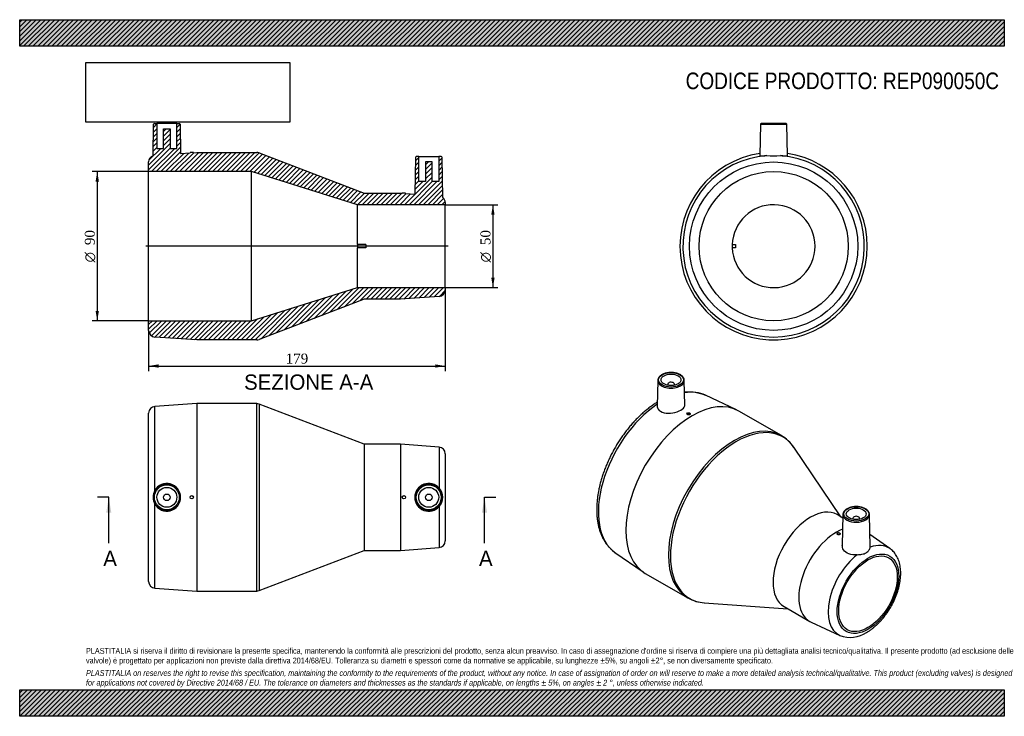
# Model space of a CAD drawing. Header units: millimetres. Extents: x 0 to 594, y 0 to 420.
import ezdxf
from ezdxf.enums import TextEntityAlignment as Align
from ezdxf.lldxf.tags import DXFTag

# ---------------------------------------------------------------- set-up
doc = ezdxf.new("R2010")
doc.units = ezdxf.units.MM
doc.header["$LTSCALE"] = 2
for name, color, linetype in [('Default', 7, 'Continuous'), ('DV4_Default', 7, 'Continuous'), ('REP090050C', 7, 'Continuous')]:
    doc.layers.add(name, color=color, linetype=linetype)
doc.styles.add('SEACAD_Solid_Edge_ANSI', font='seans.ttf')
doc.styles.add('SEACAD_Solid_Edge_ANSI1_Symbols', font='semeca1.ttf')
doc.styles.add('SEACAD_Times_New_Roman', font='times.ttf')
tags = doc.linetypes.add('CENTER2', pattern=[28.575, 19.05, -3.175, 3.175, -3.175]).pattern_tags.tags
tags[10:11] = [DXFTag(74, 4), DXFTag(75, 0), DXFTag(340, '0'), DXFTag(46, 0.0), DXFTag(50, 0.0), DXFTag(44, 0.0), DXFTag(45, 0.0)]
tags[8:9] = [DXFTag(74, 4), DXFTag(75, 0), DXFTag(340, '0'), DXFTag(46, 0.0), DXFTag(50, 0.0), DXFTag(44, 0.0), DXFTag(45, 0.0)]
tags[6:7] = [DXFTag(74, 4), DXFTag(75, 0), DXFTag(340, '0'), DXFTag(46, 0.0), DXFTag(50, 0.0), DXFTag(44, 0.0), DXFTag(45, 0.0)]
tags[4:5] = [DXFTag(74, 4), DXFTag(75, 0), DXFTag(340, '0'), DXFTag(46, 0.0), DXFTag(50, 0.0), DXFTag(44, 0.0), DXFTag(45, 0.0)]
doc.dimstyles.new('ANSImm', dxfattribs={"dimtxt": 6, "dimasz": 6, "dimexe": 3, "dimexo": 0, "dimgap": 1.5, "dimtad": 1, "dimdsep": 46, "dimtxsty": 'SEACAD_Times_New_Roman', "dimblk1": '_SE_FILLED', "dimblk2": '_SE_FILLED', "dimsah": 1, "dimcen": 3, "dimazin": 0, "dimtfac": 0.85, "dimtdec": 3, "dimtofl": 0, "dimtmove": 0, "dimatfit": 3, "dimfxl": 1, "dimarcsym": 0})
picture_1 = doc.add_image_def('image1.jpg', size_in_pixel=(4302, 1260))

# ---------------------------------------------------------------- blocks, each defined once
blk = doc.blocks.new('SE')
at = {"layer": 'REP090050C', "color": 7, "linetype": 'Continuous'}
for p, q in [((106.77, 188.53), (81.5, 186.79)), ((81.5, 136.11), (81.5, 186.79)), ((106.77, 188.53), (106.77, 75.53)), ((143.03, 188.53), (106.77, 188.53)), ((143.03, 75.53), (143.03, 188.53)), ((144.46, 188.27), (144.46, 75.8)), ((207.77, 164.03), (144.46, 188.27)), ((77.77, 81.27), (77.77, 182.8)), ((207.77, 164.03), (207.77, 100.03)), ((229.77, 164.03), (207.77, 164.03)), ((229.77, 164.03), (229.77, 100.03)), ((253.07, 162.31), (229.77, 164.03)), ((253.07, 162.31), (253.07, 137.63)), ((256.77, 158.32), (256.77, 105.75)), ((81.5, 77.28), (81.5, 127.96)), ((253.07, 126.44), (253.07, 101.76)), ((229.77, 100.03), (253.07, 101.76)), ((144.46, 75.8), (207.77, 100.03)), ((207.77, 100.03), (229.77, 100.03)), ((81.5, 77.28), (106.77, 75.53)), ((106.77, 75.53), (143.03, 75.53))]:
    blk.add_line(p, q, dxfattribs=at)
for centre, radius in [((88.77, 132.03), 8.01), ((88.77, 132.03), 7.51), ((88.77, 132.03), 6), ((246.77, 132.03), 8.01), ((246.77, 132.03), 7.51), ((246.77, 132.03), 6), ((88.77, 132.03), 2), ((103.77, 132.03), 1), ((231.77, 132.03), 1), ((246.77, 132.03), 2)]:
    blk.add_circle(centre, radius, dxfattribs=at)
for centre, radius, start, end in [((81.77, 182.8), 4, 93.94519, 180), ((143.03, 184.53), 4, 69.05253, 90), ((252.77, 158.32), 4, 0, 85.76361), ((88.76, 132.03), 8.33, 209.28848, 150.71152), ((246.79, 132.03), 8.41, 41.7038, 318.2962), ((246.79, 132.03), 8.41, 318.29787, 41.70213), ((88.77, 132.03), 8.33, 150.72092, 209.27908), ((252.77, 105.75), 4, 274.23639, 0), ((81.77, 81.27), 4, 180, 266.05481), ((143.03, 79.53), 4, 270, 290.94747)]:
    blk.add_arc(centre, radius, start, end, dxfattribs=at)
blk = doc.blocks.new('SE1')
at = {"layer": 'REP090050C', "color": 7, "linetype": 'Continuous'}
for p, q in [((384.95, 202.52), (384.61, 187.04)), ((401.28, 187.69), (400.96, 202.52)), ((390.95, 200.26), (390.95, 199.6)), ((394.95, 199.6), (394.95, 200.26)), ((432.52, 184.77), (413.82, 193.55)), ((402.56, 182.46), (402.56, 182.24)), ((404.56, 182.32), (404.56, 182.46)), ((459.57, 169.23), (433.93, 184.03)), ((495.31, 120.3), (467.01, 162.2)), ((496.62, 119.54), (493.1, 121.58)), ((496.67, 121.69), (496.27, 103.01)), ((502.68, 119.42), (502.68, 118.77)), ((506.68, 118.77), (506.68, 119.42)), ((513.1, 102.26), (512.68, 121.69)), ((493.07, 110.2), (493.07, 110.11)), ((495.07, 110.03), (495.07, 110.2)), ((525.04, 101.1), (512.94, 109.63)), ((359.13, 98.82), (376.09, 87.02)), ((377.43, 86.17), (403.07, 71.36)), ((412.88, 68.43), (463.31, 64.88)), ((461.1, 66.15), (476.66, 57.17)), ((477.52, 56.73), (494.8, 48.73))]:
    blk.add_line(p, q, dxfattribs=at)
for centre, radius, start, end in [((403.04, 165.56), 29.97, 68.86359, 93.68484), ((448.46, 149.98), 22.2, 33.18423, 60.29548), ((414.19, 90.62), 22.22, 240.01751, 267.06607), ((501.12, 65), 17.44, 248.85739, 304.18308)]:
    blk.add_arc(centre, radius, start, end, dxfattribs=at)
for centre, major_axis, start_param, end_param in [((392.95, 202.47), (8.01, 0), 3.12925, 6.283185), ((392.95, 202.47), (8.01, 0), 0, 0.012343), ((392.95, 200.26), (-2, 0), 2.451775, 6.283185), ((392.95, 200.26), (-2, 0), 0, 0.689817), ((405.68, 135.1), (-28.25, -48.93), 3.141593, 6.283185), ((387.81, 145.42), (27.38, 47.42), 0.048785, 0.434444), ((387.81, 145.42), (27.38, 47.42), 0.867389, 3.092807), ((431.32, 120.3), (28.25, 48.93), 0.003078, 3.141812), ((432.33, 119.71), (-28.12, -48.7), 2.867484, 6.283185), ((431.32, 120.3), (28.25, 48.93), 0, 0.003078), ((432.33, 119.71), (-28.12, -48.7), -3.417536, -3.415702), ((477.1, 93.87), (-16, -27.71), 3.141593, 6.283185), ((504.68, 121.63), (8.01, 0), 3.12925, 3.176145), ((504.68, 121.63), (8.01, 0), 3.176145, 6.283185), ((504.68, 119.42), (2, 0), 0, 3.83141), ((504.68, 119.42), (2, 0), 5.593368, 6.283185), ((504.68, 121.63), (8.01, 0), 0, 0.012343), ((492.66, 84.88), (-16, -27.71), 3.75719, 6.283185), ((509.13, 75.37), (-15.14, -26.22), 3.08919, 3.741071), ((509.13, 75.37), (-15.14, -26.22), 4.11291, 6.335588), ((432.33, 119.71), (-28.12, -48.7), 0, 0.274109), ((492.66, 84.88), (-16, -27.71), 0, 0.052402)]:
    blk.add_ellipse(centre, major_axis=major_axis, ratio=0.57735, start_param=start_param, end_param=end_param, dxfattribs=at)
for centre, major_axis in [((392.95, 202.87), (-7.51, 0)), ((392.95, 202.87), (-6, 0)), ((403.56, 182.46), (-1, 0)), ((504.68, 122.03), (-7.51, 0)), ((504.68, 122.03), (6, 0)), ((494.07, 110.2), (1, 0)), ((511.75, 73.86), (-13.14, -22.76)), ((511.75, 73.86), (-12.5, -21.65))]:
    blk.add_ellipse(centre, major_axis=major_axis, ratio=0.57735, dxfattribs=at)
for points, knots in [([(400.96, 202.47), (400.95, 202.71), (400.92, 203.12), (400.69, 203.78), (400.32, 204.42), (399.8, 205.02), (399.15, 205.57), (398.37, 206.06), (397.48, 206.48), (396.5, 206.82), (395.45, 207.07), (394.36, 207.24), (393.24, 207.31), (392.11, 207.28), (391, 207.17), (389.93, 206.96), (388.91, 206.66), (387.97, 206.28), (387.13, 205.82), (386.4, 205.29), (385.8, 204.7), (385.35, 204.05), (385.06, 203.37), (384.94, 202.82), (384.96, 202.54), (384.96, 202.48)], [0, 0, 0, 0, 0.039977, 0.082971, 0.126382, 0.170602, 0.215594, 0.261064, 0.306717, 0.352347, 0.397908, 0.443401, 0.488852, 0.53429, 0.579747, 0.625249, 0.670832, 0.71653, 0.762364, 0.808327, 0.854296, 0.899981, 0.944982, 0.989019, 1, 1, 1, 1]), ([(384.66, 189.42), (384.04, 189.03), (382.65, 188.14), (380.62, 186.7), (378.52, 185.08), (376.46, 183.35), (374.44, 181.51), (372.45, 179.57), (370.51, 177.53), (368.63, 175.41), (366.8, 173.19), (365.03, 170.9), (363.32, 168.54), (361.69, 166.11), (360.12, 163.63), (358.64, 161.09), (357.24, 158.51), (355.93, 155.89), (354.71, 153.24), (353.58, 150.57), (352.55, 147.88), (351.62, 145.18), (350.79, 142.49), (350.07, 139.8), (349.46, 137.12), (348.95, 134.46), (348.56, 131.83), (348.29, 129.23), (348.13, 126.68), (348.09, 124.18), (348.17, 121.73), (348.37, 119.34), (348.69, 117.03), (349.13, 114.8), (349.69, 112.65), (350.37, 110.6), (351.17, 108.65), (352.08, 106.81), (353.1, 105.08), (354.23, 103.49), (355.46, 102.02), (356.78, 100.69), (358.04, 99.6), (358.81, 99.06), (359.17, 98.82)], [0.0150106, 0.0150106, 0.0150106, 0.0150106, 0.0366351, 0.0605466, 0.084442, 0.1083177, 0.1321719, 0.1560045, 0.1798165, 0.2036096, 0.227386, 0.2511483, 0.2748992, 0.2986416, 0.3223786, 0.3461131, 0.3698483, 0.3935864, 0.4173305, 0.4410835, 0.4648487, 0.4886291, 0.5124276, 0.5362472, 0.5600904, 0.5839592, 0.6078553, 0.6317791, 0.6557298, 0.6797048, 0.7036987, 0.7277025, 0.7516982, 0.7756661, 0.7995809, 0.8234123, 0.8471265, 0.8706893, 0.8940706, 0.9172487, 0.940215, 0.962977, 0.985558, 1, 1, 1, 1]), ([(384.62, 187.04), (384.61, 186.37), (384.81, 185.72), (385.9, 184.18), (387.18, 183.42), (390.32, 182.68), (392.2, 182.67), (395.8, 183.28), (397.54, 183.89), (400.13, 185.38), (400.98, 186.26), (401.26, 187.32), (401.28, 187.51), (401.28, 187.69)], [0.0498376, 0.0498376, 0.0498376, 0.0498376, 0.125, 0.125, 0.25, 0.25, 0.375, 0.375, 0.5, 0.5, 0.625, 0.625, 0.6514316, 0.6514316, 0.6514316, 0.6514316]), ([(404.56, 182.33), (404.56, 182.27), (404.54, 182.21), (404.51, 182.15), (404.47, 182.09), (404.41, 182.03), (404.34, 181.98), (404.28, 181.93), (404.19, 181.89), (404.1, 181.85), (404, 181.82), (403.9, 181.79), (403.79, 181.77), (403.68, 181.75), (403.56, 181.74), (403.45, 181.74), (403.34, 181.74), (403.23, 181.76), (403.13, 181.78), (403.03, 181.8), (402.94, 181.83), (402.86, 181.87), (402.78, 181.91), (402.71, 181.96), (402.66, 182.01), (402.61, 182.06), (402.58, 182.12), (402.57, 182.18), (402.56, 182.2), (402.56, 182.22), (402.56, 182.24)], [0, 0, 0, 0, 0.0536154, 0.0536154, 0.0536154, 0.1072394, 0.1072394, 0.1072394, 0.1607417, 0.1607417, 0.1607417, 0.2141834, 0.2141834, 0.2141834, 0.2677165, 0.2677165, 0.2677165, 0.3214291, 0.3214291, 0.3214291, 0.3752936, 0.3752936, 0.3752936, 0.4292031, 0.4292031, 0.4292031, 0.4830542, 0.4830542, 0.4830542, 0.5008515, 0.5008515, 0.5008515, 0.5008515]), ([(499.12, 125.12), (498.96, 125.03), (498.58, 124.8), (497.97, 124.33), (497.41, 123.72), (496.99, 123.06), (496.74, 122.38), (496.64, 121.81), (496.68, 121.53), (496.69, 121.45)], [0, 0, 0, 0, 0.091782, 0.265766, 0.439775, 0.612392, 0.782088, 0.948103, 1, 1, 1, 1]), ([(512.67, 121.67), (512.67, 121.83), (512.66, 122.19), (512.47, 122.8), (512.14, 123.45), (511.65, 124.06), (511.03, 124.62), (510.27, 125.13), (509.41, 125.56), (508.45, 125.92), (507.42, 126.19), (506.33, 126.38), (505.21, 126.47), (504.09, 126.46), (502.97, 126.37), (501.89, 126.18), (500.86, 125.9), (499.91, 125.55), (499.4, 125.28), (499.12, 125.12)], [0, 0, 0, 0, 0.038041, 0.095628, 0.153584, 0.212558, 0.272619, 0.33342, 0.394542, 0.455679, 0.516728, 0.577683, 0.638572, 0.699435, 0.760316, 0.821246, 0.882275, 0.943448, 1, 1, 1, 1]), ([(495.07, 110.02), (495.07, 109.96), (495.05, 109.89), (495.01, 109.83), (494.98, 109.76), (494.92, 109.7), (494.85, 109.65), (494.78, 109.6), (494.69, 109.56), (494.6, 109.53), (494.5, 109.49), (494.4, 109.47), (494.29, 109.46), (494.18, 109.44), (494.07, 109.44), (493.95, 109.46), (493.84, 109.47), (493.73, 109.49), (493.63, 109.52), (493.53, 109.56), (493.44, 109.6), (493.36, 109.66), (493.28, 109.71), (493.21, 109.77), (493.17, 109.84), (493.12, 109.9), (493.09, 109.97), (493.08, 110.04), (493.07, 110.07), (493.07, 110.09), (493.07, 110.11)], [0, 0, 0, 0, 0.0535972, 0.0535972, 0.0535972, 0.1071956, 0.1071956, 0.1071956, 0.1607781, 0.1607781, 0.1607781, 0.2143563, 0.2143563, 0.2143563, 0.2679417, 0.2679417, 0.2679417, 0.3215574, 0.3215574, 0.3215574, 0.3752512, 0.3752512, 0.3752512, 0.4290752, 0.4290752, 0.4290752, 0.4830209, 0.4830209, 0.4830209, 0.4996606, 0.4996606, 0.4996606, 0.4996606]), ([(505.17, 97.38), (503.46, 97.2), (501.75, 97.33), (498.84, 98.38), (497.66, 99.31), (496.5, 101.22), (496.25, 102.13), (496.27, 103.01)], [0, 0, 0, 0, 0.125, 0.125, 0.25, 0.25, 0.340092, 0.340092, 0.340092, 0.340092]), ([(505.17, 97.38), (506.2, 97.49), (507.21, 97.57), (509.06, 97.89), (509.92, 98.15), (511.35, 98.97), (511.94, 99.56), (512.78, 100.79), (513.02, 101.43), (513.09, 101.95)], [0, 0, 0, 0, 0.25, 0.25, 0.5, 0.5, 0.75, 0.75, 1, 1, 1, 1]), ([(510.92, 50.57), (511.24, 50.76), (512.02, 51.22), (513.42, 52.16), (514.99, 53.35), (516.54, 54.67), (518.05, 56.09), (519.5, 57.61), (520.9, 59.21), (522.23, 60.9), (523.5, 62.66), (524.69, 64.49), (525.81, 66.37), (526.84, 68.3), (527.78, 70.26), (528.62, 72.25), (529.37, 74.26), (530.01, 76.27), (530.54, 78.29), (530.96, 80.3), (531.27, 82.29), (531.46, 84.25), (531.53, 86.17), (531.47, 88.05), (531.28, 89.87), (530.96, 91.62), (530.52, 93.29), (529.94, 94.86), (529.24, 96.32), (528.43, 97.66), (527.5, 98.88), (526.48, 99.94), (525.61, 100.7), (525.12, 101.02), (524.99, 101.11)], [0, 0, 0, 0, 0.017663, 0.050537, 0.083367, 0.116149, 0.148868, 0.181523, 0.214117, 0.246661, 0.279165, 0.311643, 0.344109, 0.376578, 0.409059, 0.441569, 0.47412, 0.506728, 0.539407, 0.572169, 0.605024, 0.637975, 0.671017, 0.704131, 0.73727, 0.770348, 0.803259, 0.835875, 0.868066, 0.899725, 0.9308, 0.961306, 0.991319, 1, 1, 1, 1])]:
    blk.add_open_spline(points, degree=3, knots=knots, dxfattribs=at)
blk.add_open_spline([(513.1, 102.25), (513.1, 102.15), (513.1, 102.05), (513.09, 101.95)], degree=3, dxfattribs=at)
blk = doc.blocks.new('SE2')
at = {"layer": 'REP090050C', "color": 7, "linetype": 'Continuous'}
for p, q in [((446.82, 356.95), (446.49, 338.07)), ((446.82, 356.95), (462.84, 356.95)), ((462.34, 357.44), (447.32, 357.44)), ((463.17, 338.07), (462.84, 356.95)), ((429.85, 284.44), (431.85, 284.44)), ((431.85, 282.44), (429.85, 282.44)), ((431.85, 284.44), (431.85, 282.44))]:
    blk.add_line(p, q, dxfattribs=at)
for radius in [50.77, 45]:
    blk.add_circle((454.83, 283.44), radius, dxfattribs=at)
for centre, radius, start, end in [((447.32, 356.94), 0.5, 90, 179), ((462.34, 356.94), 0.5, 1, 90), ((454.83, 283.44), 56.5, 98.46409, 360), ((454.83, 283.44), 56.5, 0, 81.53591), ((454.83, 283.44), 54.76, 94.2675, 85.7325), ((454.83, 455.62), 117.65, 268.01526, 271.98474), ((454.83, 283.44), 25, 182.29244, 177.70756), ((454.83, 283.44), 25, 177.70756, 182.29244)]:
    blk.add_arc(centre, radius, start, end, dxfattribs=at)
for points, knots in [([(446.5, 338.07), (446.5, 337.99), (446.72, 337.95), (447.86, 337.92), (449.16, 337.99), (450.75, 338.04)], [0.7988497, 0.7988497, 0.7988497, 0.7988497, 0.875, 0.875, 1, 1, 1, 1]), ([(458.9, 338.04), (460.49, 337.99), (461.79, 337.92), (462.94, 337.95), (463.16, 337.99), (463.16, 338.07)], [0, 0, 0, 0, 0.125, 0.125, 0.2011584, 0.2011584, 0.2011584, 0.2011584])]:
    blk.add_open_spline(points, degree=3, knots=knots, dxfattribs=at)
blk = doc.blocks.new('SE4')
at = {"color": 7, "linetype": 'Continuous', "style": 'SEACAD_Solid_Edge_ANSI'}
blk.add_text('A', height=9.2, dxfattribs=at).set_placement((277.1, 99.83), align=Align.TOP_LEFT)
blk = doc.blocks.new('SE5')
at = {"color": 7, "linetype": 'Continuous', "style": 'SEACAD_Solid_Edge_ANSI'}
blk.add_text('A', height=9.2, dxfattribs=at).set_placement((50.43, 99.83), align=Align.TOP_LEFT)
blk = doc.blocks.new('SEANNOT_GROUP')
at = {"linetype": 'Continuous'}
blk.add_hatch(color=7, dxfattribs=at).paths.add_polyline_path([(281.95, 122.83), (280.41, 132.03), (278.88, 122.83)])
at = {"color": 7, "linetype": 'Continuous'}
blk.add_lwpolyline([(280.41, 104.43), (280.41, 132.03)], dxfattribs=at)
blk = doc.blocks.new('SEANNOT_GROUP1')
at = {"linetype": 'Continuous'}
blk.add_hatch(color=7, dxfattribs=at).paths.add_polyline_path([(55.28, 122.83), (53.74, 132.03), (52.21, 122.83)])
at = {"color": 7, "linetype": 'Continuous'}
blk.add_lwpolyline([(53.74, 104.43), (53.74, 132.03)], dxfattribs=at)
blk = doc.blocks.new('SE3')
at = {"layer": 'Default', "color": 7, "linetype": 'CENTER2'}
for p, q in [((53.74, 132.03), (46.84, 132.03)), ((280.41, 132.03), (287.31, 132.03))]:
    blk.add_line(p, q, dxfattribs=at)
at = {"layer": 'Default', "color": 7, "linetype": 'CENTER2', "const_width": 0.0001}
blk.add_lwpolyline([(280.41, 132.03), (53.74, 132.03)], dxfattribs=at)
at = {"layer": 'Default'}
for name in ['SEANNOT_GROUP1', 'SEANNOT_GROUP', 'SE5', 'SE4']:
    blk.add_blockref(name, (0, 0), dxfattribs=at)
blk = doc.blocks.new('SE6')
at = {"layer": 'REP090050C', "linetype": 'Continuous'}
h = blk.add_hatch(dxfattribs=at)
h.set_pattern_fill('LINE', scale=0.62992, angle=45, style=0)
edge = h.paths.add_edge_path()
edge.add_line((97.09, 339.27), (96.78, 356.95))
edge.add_arc((96.28, 356.94), 0.5, 1, 90)
edge.add_line((96.28, 357.44), (94.77, 357.44))
edge.add_line((94.77, 357.44), (94.77, 342.44))
edge.add_line((94.77, 342.44), (90.77, 342.44))
edge.add_line((90.77, 342.44), (90.77, 354.24))
edge.add_line((90.77, 354.24), (86.77, 354.24))
edge.add_line((86.77, 354.24), (86.77, 342.44))
edge.add_line((86.77, 342.44), (82.77, 342.44))
edge.add_line((82.77, 342.44), (82.77, 357.44))
edge.add_line((82.77, 357.44), (81.27, 357.44))
edge.add_arc((81.27, 356.94), 0.5, 90, 179)
edge.add_line((80.77, 356.95), (80.43, 337.97))
edge.add_arc((81.77, 334.21), 4, 109.56885, 180)
edge.add_line((77.77, 334.21), (77.77, 328.44))
edge.add_line((77.77, 328.44), (139.77, 328.44))
edge.add_line((139.77, 328.44), (203.77, 308.44))
edge.add_line((203.77, 308.44), (256.77, 308.44))
edge.add_line((256.77, 308.44), (256.77, 309.72))
edge.add_arc((252.77, 309.72), 4, 0, 52.62208)
edge.add_line((255.2, 312.9), (254.78, 336.95))
edge.add_arc((254.28, 336.94), 0.5, 1, 90)
edge.add_line((254.28, 337.44), (252.77, 337.44))
edge.add_line((252.77, 337.44), (252.77, 322.44))
edge.add_line((252.77, 322.44), (248.77, 322.44))
edge.add_line((248.77, 322.44), (248.77, 334.24))
edge.add_line((248.77, 334.24), (244.77, 334.24))
edge.add_line((244.77, 334.24), (244.77, 322.44))
edge.add_line((244.77, 322.44), (240.77, 322.44))
edge.add_line((240.77, 322.44), (240.77, 337.44))
edge.add_line((240.77, 337.44), (239.27, 337.44))
edge.add_arc((239.27, 336.94), 0.5, 90, 179)
edge.add_line((238.77, 336.95), (238.38, 314.8))
edge.add_line((238.38, 314.8), (232.77, 315.22))
edge.add_line((232.77, 315.22), (232.77, 315.44))
edge.add_line((232.77, 315.44), (230.77, 315.44))
edge.add_line((230.77, 315.44), (230.77, 315.37))
edge.add_line((230.77, 315.37), (229.77, 315.44))
edge.add_line((229.77, 315.44), (207.77, 315.44))
edge.add_line((207.77, 315.44), (144.46, 339.67))
edge.add_arc((143.03, 335.94), 4, 69.05253, 90)
edge.add_line((143.03, 339.94), (106.77, 339.94))
edge.add_line((106.77, 339.94), (104.77, 339.8))
edge.add_line((104.77, 339.8), (104.77, 339.94))
edge.add_line((104.77, 339.94), (102.77, 339.94))
edge.add_line((102.77, 339.94), (102.77, 339.66))
edge.add_line((102.77, 339.66), (97.09, 339.27))
h = blk.add_hatch(dxfattribs=at)
h.set_pattern_fill('LINE', scale=0.62992, angle=45, style=0)
edge = h.paths.add_edge_path()
edge.add_line((256.77, 258.44), (203.77, 258.44))
edge.add_line((203.77, 258.44), (139.77, 238.44))
edge.add_line((139.77, 238.44), (77.77, 238.44))
edge.add_line((77.77, 238.44), (77.77, 232.67))
edge.add_arc((81.77, 232.67), 4, 180, 266.05481)
edge.add_line((81.5, 228.68), (106.77, 226.94))
edge.add_line((106.77, 226.94), (143.03, 226.94))
edge.add_arc((143.03, 230.94), 4, 270, 290.94747)
edge.add_line((144.46, 227.2), (207.77, 251.44))
edge.add_line((207.77, 251.44), (229.77, 251.44))
edge.add_line((229.77, 251.44), (253.07, 253.16))
edge.add_arc((252.77, 257.15), 4, 274.23639, 360)
edge.add_line((256.77, 257.15), (256.77, 258.44))
at = {"layer": 'DV4_Default', "color": 7, "linetype": 'CENTER2'}
blk.add_line((258.52, 283.44), (76.02, 283.44), dxfattribs=at)
at = {"layer": 'REP090050C', "color": 7, "linetype": 'Continuous'}
for p, q in [((80.43, 337.97), (80.77, 356.95)), ((81.27, 357.44), (82.77, 357.44)), ((94.77, 357.44), (82.77, 357.44)), ((82.77, 357.44), (82.77, 342.44)), ((94.77, 357.44), (96.28, 357.44)), ((94.77, 342.44), (94.77, 357.44)), ((96.78, 356.95), (97.09, 339.27)), ((86.77, 354.24), (90.77, 354.24)), ((86.77, 342.44), (86.77, 354.24)), ((90.77, 354.24), (90.77, 342.44)), ((82.77, 342.44), (86.77, 342.44)), ((90.77, 342.44), (94.77, 342.44)), ((97.09, 339.27), (102.77, 339.66)), ((102.77, 339.94), (102.77, 339.66)), ((104.77, 339.94), (102.77, 339.94)), ((104.77, 339.8), (104.77, 339.94)), ((104.77, 339.8), (106.77, 339.94)), ((106.77, 339.94), (143.03, 339.94)), ((144.46, 339.67), (207.77, 315.44)), ((77.77, 328.44), (77.77, 334.21)), ((238.77, 336.95), (238.38, 314.8)), ((240.77, 337.44), (239.27, 337.44)), ((240.77, 337.44), (252.77, 337.44)), ((240.77, 322.44), (240.77, 337.44)), ((244.77, 334.24), (244.77, 322.44)), ((248.77, 334.24), (244.77, 334.24)), ((248.77, 322.44), (248.77, 334.24)), ((252.77, 337.44), (252.77, 322.44)), ((254.28, 337.44), (252.77, 337.44)), ((255.2, 312.9), (254.78, 336.95)), ((77.77, 238.44), (77.77, 328.44)), ((139.77, 328.44), (77.77, 328.44)), ((139.77, 238.44), (139.77, 328.44)), ((203.77, 308.44), (139.77, 328.44)), ((244.77, 322.44), (240.77, 322.44)), ((252.77, 322.44), (248.77, 322.44)), ((207.77, 315.44), (229.77, 315.44)), ((229.77, 315.44), (230.77, 315.37)), ((230.77, 315.44), (230.77, 315.37)), ((232.77, 315.44), (230.77, 315.44)), ((232.77, 315.22), (232.77, 315.44)), ((232.77, 315.22), (238.38, 314.8)), ((256.77, 309.72), (256.77, 308.44)), ((203.77, 284.44), (203.77, 308.44)), ((256.77, 308.44), (203.77, 308.44)), ((256.77, 258.44), (256.77, 308.44)), ((208.77, 284.44), (203.77, 284.44)), ((203.77, 284.44), (203.77, 282.44)), ((203.77, 258.44), (203.77, 282.44)), ((208.77, 282.44), (203.77, 282.44)), ((208.77, 284.44), (208.77, 282.44)), ((139.77, 238.44), (203.77, 258.44)), ((203.77, 258.44), (256.77, 258.44)), ((256.77, 258.44), (256.77, 257.15)), ((207.77, 251.44), (144.46, 227.2)), ((229.77, 251.44), (207.77, 251.44)), ((253.07, 253.16), (229.77, 251.44)), ((77.77, 238.44), (139.77, 238.44)), ((77.77, 232.67), (77.77, 238.44)), ((106.77, 226.94), (81.5, 228.68)), ((143.03, 226.94), (106.77, 226.94))]:
    blk.add_line(p, q, dxfattribs=at)
for centre, radius, start, end in [((81.27, 356.94), 0.5, 90, 179), ((96.28, 356.94), 0.5, 1, 90), ((143.03, 335.94), 4, 69.05253, 90), ((81.77, 334.21), 4, 109.56885, 180), ((239.27, 336.94), 0.5, 90, 179), ((254.28, 336.94), 0.5, 1, 90), ((252.77, 309.72), 4, 0, 52.62208), ((252.77, 257.15), 4, 274.23639, 0), ((81.77, 232.67), 4, 180, 266.05481), ((143.03, 230.94), 4, 270, 290.94747)]:
    blk.add_arc(centre, radius, start, end, dxfattribs=at)
blk = doc.blocks.new('GDimGGroup')
at = {"layer": 'Default', "linetype": 'Continuous'}
for points in [[(286.49, 302.44), (285.49, 308.44), (284.49, 302.44)], [(286.49, 264.44), (284.49, 264.44), (285.49, 258.44)]]:
    blk.add_hatch(color=7, dxfattribs=at).paths.add_polyline_path(points)
at = {"layer": 'Default', "color": 7, "linetype": 'Continuous'}
for p, q in [((256.77, 308.44), (288.49, 308.44)), ((285.49, 308.44), (285.49, 258.44)), ((256.77, 258.44), (288.49, 258.44))]:
    blk.add_line(p, q, dxfattribs=at)
for s, style, p in [('50', 'SEACAD_Times_New_Roman', (277.99, 284.11)), ('O', 'SEACAD_Solid_Edge_ANSI1_Symbols', (277.99, 273.67))]:
    blk.add_text(s, height=6, rotation=90, dxfattribs=dict(at, style=style)).set_placement(p, align=Align.TOP_LEFT)
blk = doc.blocks.new('GDimGGroup1')
at = {"layer": 'Default', "linetype": 'Continuous'}
for points in [[(45.78, 322.44), (47.78, 322.44), (46.78, 328.44)], [(45.78, 244.44), (46.78, 238.44), (47.78, 244.44)]]:
    blk.add_hatch(color=7, dxfattribs=at).paths.add_polyline_path(points)
at = {"layer": 'Default', "color": 7, "linetype": 'Continuous'}
for p, q in [((77.77, 328.44), (43.78, 328.44)), ((46.78, 328.44), (46.78, 238.44)), ((77.77, 238.44), (43.78, 238.44))]:
    blk.add_line(p, q, dxfattribs=at)
for s, style, p in [('90', 'SEACAD_Times_New_Roman', (39.28, 284.11)), ('O', 'SEACAD_Solid_Edge_ANSI1_Symbols', (39.28, 273.67))]:
    blk.add_text(s, height=6, rotation=90, dxfattribs=dict(at, style=style)).set_placement(p, align=Align.TOP_LEFT)
blk = doc.blocks.new('DMBLK11')
at = {"layer": 'Default', "linetype": 'Continuous'}
for points in [[(83.77, 210.19), (83.77, 212.19), (77.77, 211.19)], [(250.77, 210.19), (256.77, 211.19), (250.77, 212.19)]]:
    blk.add_hatch(color=7, dxfattribs=at).paths.add_polyline_path(points)
at = {"layer": 'Default', "color": 7, "linetype": 'Continuous'}
for p, q in [((256.77, 257.15), (256.77, 208.19)), ((77.77, 232.67), (77.77, 208.19)), ((77.77, 211.19), (256.77, 211.19))]:
    blk.add_line(p, q, dxfattribs=at)
at = {"layer": 'Default', "color": 7, "linetype": 'Continuous', "style": 'SEACAD_Times_New_Roman'}
blk.add_text('179', height=6, dxfattribs=at).set_placement((160.45, 218.69), align=Align.TOP_LEFT)
blk = doc.blocks.new('_SE_FILLED')
at = {"color": 0}
blk.add_line((0, 0), (-1, 0), dxfattribs=at)
blk.add_solid([(0, 0), (-1, -0.1665), (-1, 0.1665), (0, 0)], dxfattribs=at)

msp = doc.modelspace()

# ---------------------------------------------------------------- hatches: boundary and pattern name
at = {"layer": 'Default', "linetype": 'Continuous'}
h = msp.add_hatch(dxfattribs=at)
h.set_pattern_fill('LINE', scale=0.62992, angle=45, style=0)
h.paths.add_polyline_path([(594, 404), (594, 420), (0, 420), (0, 404)])
for points in [[(594, 404), (594, 420), (0, 420), (0, 404)], [(594, 0), (594, 16), (0, 16), (0, 0)]]:
    msp.add_hatch(color=7, dxfattribs=at).paths.add_polyline_path(points)
h = msp.add_hatch(dxfattribs=at)
h.set_pattern_fill('LINE', scale=0.62992, angle=45, style=0)
h.paths.add_polyline_path([(594, 0), (594, 16), (0, 16), (0, 0)])

# ---------------------------------------------------------------- linework, layer by layer
at = {"layer": 'Default', "color": 7, "linetype": 'Continuous'}
for p, q in [((0, 420), (594, 420)), ((0, 404), (0, 420)), ((594, 420), (594, 404)), ((594, 404), (0, 404)), ((0, 16), (594, 16)), ((0, 0), (0, 16)), ((594, 16), (594, 0)), ((594, 0), (0, 0))]:
    msp.add_line(p, q, dxfattribs=at)

# ---------------------------------------------------------------- block references
at = {"layer": 'Default'}
for name in ['SE6', 'SE2', 'GDimGGroup1', 'GDimGGroup', 'SE1', 'SE', 'SE3']:
    msp.add_blockref(name, (0, 0), dxfattribs=at)

# ---------------------------------------------------------------- texts
at = {"layer": 'Default', "color": 7, "linetype": 'Continuous', "style": 'SEACAD_Solid_Edge_ANSI'}
msp.add_text('SEZIONE A-A', height=9.2, dxfattribs=at).set_placement((135.396, 206.089), align=Align.TOP_LEFT)
at = {"layer": 'Default', "attachment_point": 1}
for s, insert, char_height, width in [('{\\fArial Narrow|b0||i0||c0|p34;\\C7;\\H10.;\\W1.;CODICE PRODOTTO: REP090050C}', (401.778, 388.127), 10, 189.60457), ("{\\fArial Narrow|b0||i0||c0|p34;\\C7;\\H3.5;\\W1.;PLASTITALIA si riserva il diritto di revisionare la presente specifica, mantenendo la conformità alle prescrizioni del prodotto, senza alcun preavviso. In caso di assegnazione d'ordine si riserva di compiere una più dettagliata analisi tecnico/qualitativa. Il presente prodotto (ad esclusione delle \\P}{\\fArial Narrow|b0||i0||c0|p34;\\C7;\\H3.5;\\W1.;valvole) è progettato per applicazioni non previste dalla direttiva 2014/68/EU. Tolleranza su diametri e spessori come da normative se applicabile, su lunghezze ±5%, su angoli ±2°, se non diversamente specificato.\\P}{\\fArial Narrow|b0||i0||c0|p34;\\C7;\\H1.;\\W1.;   \\P}{\\fArial Narrow|b0||i1||c0|p34;\\C7;\\H3.5;\\W1.;PLASTITALIA on reserves the right to revise this specification, maintaining the conformity to the requirements of the product, without any notice. In case of assignation of order on will reserve to make a more detailed analysis technical/qualitative. This product (excluding valves) is designed \\P}{\\fArial Narrow|b0||i1||c0|p34;\\C7;\\H3.5;\\W1.;for applications not covered by Directive 2014/68 / EU. The tolerance on diameters and thicknesses as the standards if applicable, on lengths ± 5%, on angles ± 2 °, unless otherwise indicated.\\P}", (40, 41.205), 3.5, 514)]:
    msp.add_mtext(s, dxfattribs=dict(at, insert=insert, char_height=char_height, width=width))

# ---------------------------------------------------------------- dimensions: what is measured, and where the dimension line sits
at = {"layer": 'Default', "color": 7, "linetype": 'Continuous'}
dim = msp.add_linear_dim(base=(256.774, 211.186), p1=(77.774, 238.439), p2=(256.774, 258.439), text='\\A1;<>', dimstyle='ANSImm', dxfattribs=at)
dim.commit()
dim.dimension.update_dxf_attribs({"geometry": 'DMBLK11', "text_midpoint": (167.274, 211.186), "dimtype": 160})

# ---------------------------------------------------------------- pictures from other files: only their frames are drawn
image = msp.add_image(picture_1, insert=(40, 358.206), size_in_units=(122.914, 36))
image.dxf.flags = 7

doc.saveas('drawing.dxf')
